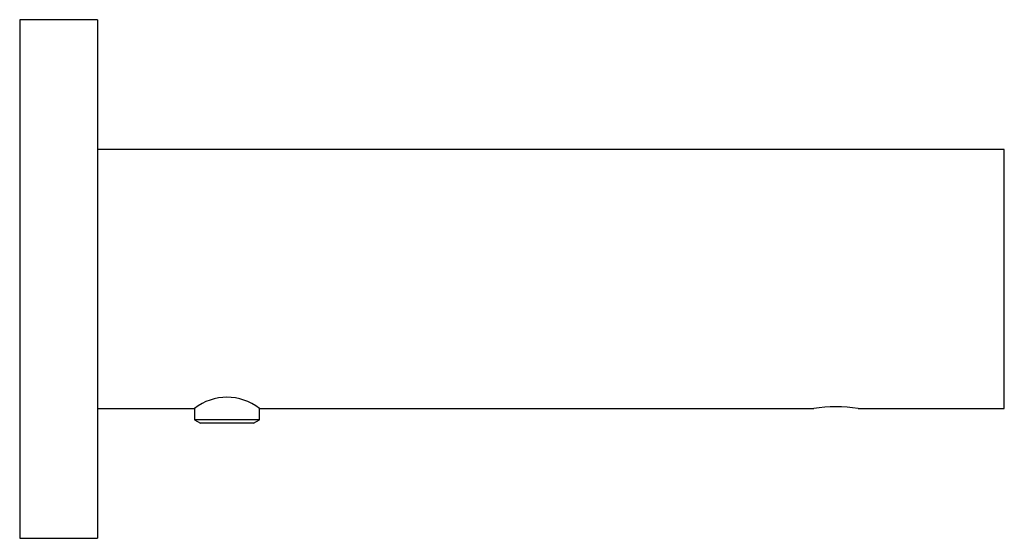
# Model space of a CAD drawing. Header units: millimetres. Extents: x 3273.5727 to 3273.6487, y 2094.3006 to 2094.3406.
import ezdxf

# ---------------------------------------------------------------- set-up
doc = ezdxf.new("R2010")
doc.units = ezdxf.units.MM
doc.layers.add('SANINDUSA', color=3, linetype='Continuous')

msp = doc.modelspace()

# ---------------------------------------------------------------- linework, layer by layer
at = {"layer": 'SANINDUSA'}
for p, q in [((3273.57872912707, 2094.340577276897), (3273.572729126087, 2094.340577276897)), ((3273.572729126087, 2094.340577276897), (3273.572729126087, 2094.300577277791)), ((3273.57872912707, 2094.340577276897), (3273.57872912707, 2094.300577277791)), ((3273.648729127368, 2094.330577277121), (3273.57872912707, 2094.330577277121)), ((3273.648729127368, 2094.310577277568), (3273.648729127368, 2094.330577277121)), ((3273.57872912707, 2094.310577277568), (3273.586229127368, 2094.310577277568)), ((3273.586229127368, 2094.310577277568), (3273.586229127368, 2094.309725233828)), ((3273.591229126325, 2094.309725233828), (3273.591229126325, 2094.310577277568)), ((3273.591229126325, 2094.310577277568), (3273.634018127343, 2094.310577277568)), ((3273.637440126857, 2094.310577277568), (3273.648729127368, 2094.310577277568)), ((3273.586229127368, 2094.309725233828), (3273.586674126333, 2094.309468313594)), ((3273.588128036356, 2094.309725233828), (3273.586229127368, 2094.309725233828)), ((3273.588235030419, 2094.309468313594), (3273.586674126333, 2094.309468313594)), ((3273.591229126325, 2094.309725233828), (3273.588128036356, 2094.309725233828)), ((3273.590784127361, 2094.309468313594), (3273.588235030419, 2094.309468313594)), ((3273.590784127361, 2094.309468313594), (3273.591229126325, 2094.309725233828)), ((3273.572729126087, 2094.300577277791), (3273.57872912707, 2094.300577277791))]:
    msp.add_line(p, q, dxfattribs=at)
for centre, radius, start, end in [((3273.588729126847, 2094.307488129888), 0.003974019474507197, 51.01728852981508, 128.9827114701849), ((3273.6357291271, 2094.300653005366), 0.01007068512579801, 80.21805078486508, 99.78194921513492)]:
    msp.add_arc(centre, radius, start, end, dxfattribs=at)

doc.saveas('drawing.dxf')
